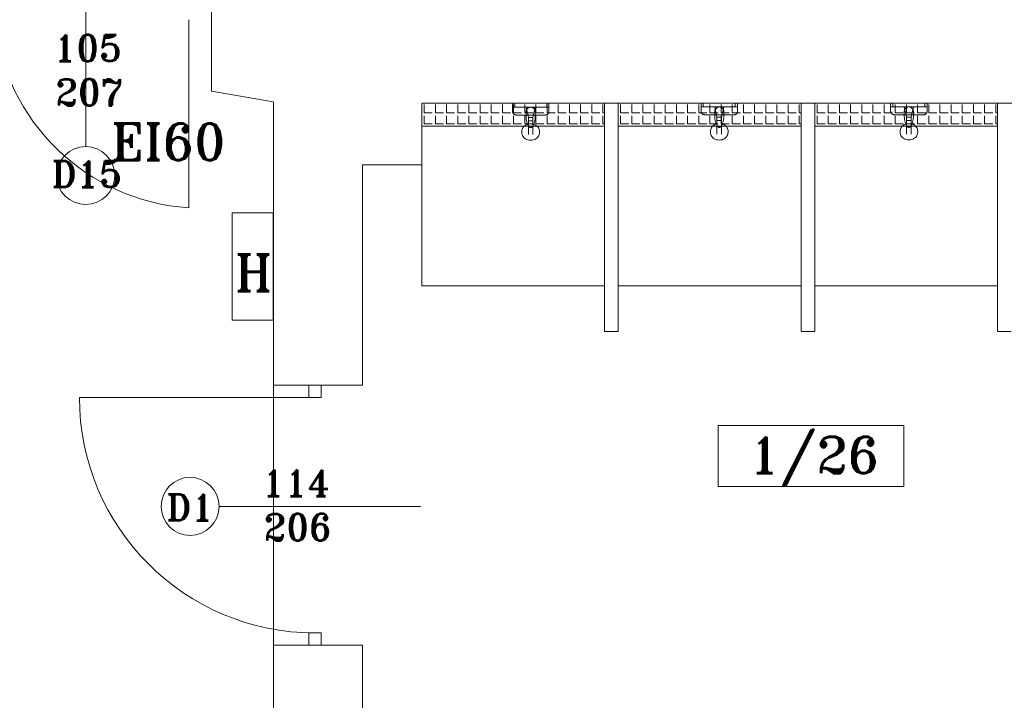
# Model space of a CAD drawing. Header units: millimetres. Extents: x -12354389001 to 271431, y -126469 to 48347.
# Tile 128 of 204: x -122316 to -121885, y -82276 to -81978. Entities that reach past the tile are written whole.
import ezdxf

# ---------------------------------------------------------------- set-up
doc = ezdxf.new("R2010")
doc.units = ezdxf.units.MM
doc.layers.get('0').update_dxf_attribs({"lineweight": 9})
for name, color, linetype, lineweight in [('ei30', 1, 'Continuous', 15), ('IS_Text_Odbiornikow_Therm', 7, 'Continuous', 5), ('koncepcja', 252, 'Continuous', 15), ('koncepcja linie przekrojowe', 252, 'Continuous', 20), ('LINIE PRZEKROJOWE', 7, 'Continuous', 13), ('OPISY', 255, 'Continuous', 9), ('stolarka', 252, 'Continuous', 9), ('WYPOSAZENIE', 7, 'Continuous', 15)]:
    doc.layers.add(name, color=color, linetype=linetype, lineweight=lineweight)
doc.styles.add('ROMANS-POTROJNY-0-8-W', font='ROMANT.SHX', dxfattribs={"width": 0.8})

# ---------------------------------------------------------------- blocks, each defined once
blk = doc.blocks.new('dfds')
at = {"color": 252, "linetype": 'Continuous', "lineweight": 13}
for p, q in [((-26113.81, 22310.39), (-26095.81, 22310.39)), ((-26113.81, 22263.39), (-26113.81, 22310.39)), ((-26095.81, 22310.39), (-26095.81, 22263.39)), ((-26095.81, 22263.39), (-26113.81, 22263.39)), ((-26095.75, 22251.95), (-26095.75, 22135.95)), ((-26095.75, 22120.95), (-26095.75, 22236.36))]:
    blk.add_line(p, q, dxfattribs=at)
at = {"layer": 'koncepcja', "color": 7, "linetype": 'Continuous', "lineweight": 13}
for p, q in [((-26030.75, 22278.36), (-26030.75, 22358.36)), ((-26024.85, 22354.18), (-26024.85, 22357.73)), ((-26019.96, 22354.18), (-26019.96, 22357.73)), ((-26015.07, 22354.18), (-26015.07, 22357.73)), ((-26010.18, 22354.18), (-26010.18, 22357.73)), ((-26005.29, 22354.18), (-26005.29, 22357.73)), ((-26000.4, 22354.18), (-26000.4, 22357.73)), ((-25995.51, 22354.18), (-25995.51, 22357.73)), ((-25961.29, 22354.18), (-25961.29, 22357.73)), ((-25956.4, 22354.18), (-25956.4, 22357.73)), ((-25951.51, 22354.18), (-25951.51, 22357.73)), ((-25950.75, 22358.36), (-25950.75, 22278.36)), ((-25950.75, 22358.36), (-25950.75, 22348.36)), ((-25944.75, 22278.36), (-25944.75, 22358.36)), ((-25944.75, 22348.36), (-25944.75, 22358.36)), ((-25943.74, 22354.18), (-25943.74, 22357.73)), ((-25938.85, 22354.18), (-25938.85, 22357.73)), ((-25933.96, 22354.18), (-25933.96, 22357.73)), ((-25929.07, 22354.18), (-25929.07, 22357.73)), ((-25924.18, 22354.18), (-25924.18, 22357.73)), ((-25919.29, 22354.18), (-25919.29, 22357.73)), ((-25880.18, 22354.18), (-25880.18, 22357.73)), ((-25875.29, 22354.18), (-25875.29, 22357.73)), ((-25870.4, 22354.18), (-25870.4, 22357.73)), ((-25865.51, 22354.18), (-25865.51, 22357.73)), ((-25864.75, 22358.36), (-25864.75, 22278.36)), ((-25864.75, 22358.36), (-25864.75, 22348.36)), ((-25858.75, 22278.36), (-25858.75, 22358.36)), ((-25858.75, 22348.36), (-25858.75, 22358.36)), ((-25857.74, 22354.18), (-25857.74, 22357.73)), ((-25852.85, 22354.18), (-25852.85, 22357.73)), ((-25847.96, 22354.18), (-25847.96, 22357.73)), ((-25843.07, 22354.18), (-25843.07, 22357.73)), ((-25838.18, 22354.18), (-25838.18, 22357.73)), ((-25794.18, 22354.18), (-25794.18, 22357.73)), ((-25789.29, 22354.18), (-25789.29, 22357.73)), ((-25784.4, 22354.18), (-25784.4, 22357.73)), ((-25779.51, 22354.18), (-25779.51, 22357.73)), ((-25778.75, 22358.36), (-25778.75, 22278.36)), ((-25778.75, 22358.36), (-25778.75, 22348.36)), ((-26029.74, 22354.18), (-26026.18, 22354.18)), ((-26024.85, 22354.18), (-26021.29, 22354.18)), ((-26024.85, 22349.29), (-26024.85, 22352.84)), ((-26019.96, 22354.18), (-26016.4, 22354.18)), ((-26019.96, 22349.29), (-26019.96, 22352.84)), ((-26015.07, 22354.18), (-26011.52, 22354.18)), ((-26015.07, 22349.29), (-26015.07, 22352.84)), ((-26010.18, 22354.18), (-26006.63, 22354.18)), ((-26010.18, 22349.29), (-26010.18, 22352.84)), ((-26005.29, 22354.18), (-26001.74, 22354.18)), ((-26005.29, 22349.29), (-26005.29, 22352.84)), ((-26000.4, 22354.18), (-25996.85, 22354.18)), ((-26000.4, 22349.29), (-26000.4, 22352.84)), ((-25995.51, 22349.29), (-25995.51, 22352.84)), ((-25961.29, 22354.18), (-25957.73, 22354.18)), ((-25961.29, 22349.29), (-25961.29, 22352.84)), ((-25956.4, 22354.18), (-25952.84, 22354.18)), ((-25956.4, 22349.29), (-25956.4, 22352.84)), ((-25951.51, 22354.18), (-25950.75, 22354.18)), ((-25951.51, 22349.29), (-25951.51, 22352.84)), ((-25943.74, 22354.18), (-25940.18, 22354.18)), ((-25943.74, 22349.29), (-25943.74, 22352.84)), ((-25938.85, 22354.18), (-25935.29, 22354.18)), ((-25938.85, 22349.29), (-25938.85, 22352.84)), ((-25933.96, 22354.18), (-25930.4, 22354.18)), ((-25933.96, 22349.29), (-25933.96, 22352.84)), ((-25929.07, 22354.18), (-25925.52, 22354.18)), ((-25929.07, 22349.29), (-25929.07, 22352.84)), ((-25924.18, 22354.18), (-25920.63, 22354.18)), ((-25924.18, 22349.29), (-25924.18, 22352.84)), ((-25919.29, 22354.18), (-25915.74, 22354.18)), ((-25919.29, 22349.29), (-25919.29, 22352.84)), ((-25880.18, 22354.18), (-25876.62, 22354.18)), ((-25880.18, 22349.29), (-25880.18, 22352.84)), ((-25875.29, 22354.18), (-25871.73, 22354.18)), ((-25875.29, 22349.29), (-25875.29, 22352.84)), ((-25870.4, 22354.18), (-25866.84, 22354.18)), ((-25870.4, 22349.29), (-25870.4, 22352.84)), ((-25865.51, 22354.18), (-25864.75, 22354.18)), ((-25865.51, 22349.29), (-25865.51, 22352.84)), ((-25857.74, 22354.18), (-25854.18, 22354.18)), ((-25857.74, 22349.29), (-25857.74, 22352.84)), ((-25852.85, 22354.18), (-25849.29, 22354.18)), ((-25852.85, 22349.29), (-25852.85, 22352.84)), ((-25847.96, 22354.18), (-25844.4, 22354.18)), ((-25847.96, 22349.29), (-25847.96, 22352.84)), ((-25843.07, 22354.18), (-25839.52, 22354.18)), ((-25843.07, 22349.29), (-25843.07, 22352.84)), ((-25838.18, 22354.18), (-25834.63, 22354.18)), ((-25838.18, 22349.29), (-25838.18, 22352.84)), ((-25794.18, 22354.18), (-25790.62, 22354.18)), ((-25794.18, 22349.29), (-25794.18, 22352.84)), ((-25789.29, 22354.18), (-25785.73, 22354.18)), ((-25789.29, 22349.29), (-25789.29, 22352.84)), ((-25784.4, 22354.18), (-25780.84, 22354.18)), ((-25784.4, 22349.29), (-25784.4, 22352.84)), ((-25779.51, 22354.18), (-25778.75, 22354.18)), ((-25779.51, 22349.29), (-25779.51, 22352.84)), ((-26029.74, 22349.29), (-26026.18, 22349.29)), ((-26024.85, 22349.29), (-26021.29, 22349.29)), ((-26019.96, 22349.29), (-26016.4, 22349.29)), ((-26015.07, 22349.29), (-26011.52, 22349.29)), ((-26010.18, 22349.29), (-26006.63, 22349.29)), ((-26005.29, 22349.29), (-26001.74, 22349.29)), ((-26000.4, 22349.29), (-25996.85, 22349.29)), ((-25961.29, 22349.29), (-25957.73, 22349.29)), ((-25956.4, 22349.29), (-25952.84, 22349.29)), ((-25951.51, 22349.29), (-25950.75, 22349.29)), ((-25944.75, 22348.36), (-25944.75, 22348.36)), ((-25943.74, 22349.29), (-25940.18, 22349.29)), ((-25938.85, 22349.29), (-25935.29, 22349.29)), ((-25933.96, 22349.29), (-25930.4, 22349.29)), ((-25929.07, 22349.29), (-25925.52, 22349.29)), ((-25924.18, 22349.29), (-25920.63, 22349.29)), ((-25919.29, 22349.29), (-25915.74, 22349.29)), ((-25880.18, 22349.29), (-25876.62, 22349.29)), ((-25875.29, 22349.29), (-25871.73, 22349.29)), ((-25870.4, 22349.29), (-25866.84, 22349.29)), ((-25865.51, 22349.29), (-25864.75, 22349.29)), ((-25858.75, 22348.36), (-25858.75, 22348.36)), ((-25857.74, 22349.29), (-25854.18, 22349.29)), ((-25852.85, 22349.29), (-25849.29, 22349.29)), ((-25847.96, 22349.29), (-25844.4, 22349.29)), ((-25843.07, 22349.29), (-25839.52, 22349.29)), ((-25838.18, 22349.29), (-25834.63, 22349.29)), ((-25794.18, 22349.29), (-25790.62, 22349.29)), ((-25789.29, 22349.29), (-25785.73, 22349.29)), ((-25784.4, 22349.29), (-25780.84, 22349.29)), ((-25779.51, 22349.29), (-25778.75, 22349.29)), ((-25950.75, 22278.36), (-26030.75, 22278.36)), ((-25864.75, 22278.36), (-25944.75, 22278.36)), ((-25778.75, 22278.36), (-25858.75, 22278.36))]:
    blk.add_line(p, q, dxfattribs=at)
at = {"layer": 'koncepcja', "color": 252, "linetype": 'Continuous', "lineweight": 13}
for p, q in [((-26030.75, 22358.36), (-25950.75, 22358.36)), ((-26030.75, 22348.36), (-26030.75, 22358.36)), ((-26029.74, 22354.18), (-26029.74, 22357.73)), ((-25944.75, 22358.36), (-25864.75, 22358.36)), ((-25858.75, 22358.36), (-25778.75, 22358.36)), ((-26029.74, 22349.29), (-26029.74, 22352.84)), ((-26030.75, 22348.36), (-26030.75, 22348.36))]:
    blk.add_line(p, q, dxfattribs=at)
at = {"layer": 'koncepcja linie przekrojowe', "color": 7, "linetype": 'Continuous', "lineweight": 13}
for p, q in [((-25950.75, 22258.36), (-25950.75, 22358.36)), ((-25944.75, 22358.36), (-25944.75, 22258.36)), ((-25864.75, 22258.36), (-25864.75, 22358.36)), ((-25858.75, 22358.36), (-25858.75, 22258.36)), ((-25778.75, 22258.36), (-25778.75, 22358.36)), ((-25944.75, 22258.36), (-25950.75, 22258.36)), ((-25858.75, 22258.36), (-25864.75, 22258.36)), ((-25772.75, 22258.36), (-25778.75, 22258.36))]:
    blk.add_line(p, q, dxfattribs=at)
at = {"layer": 'LINIE PRZEKROJOWE', "color": 252, "linetype": 'Continuous', "lineweight": 13}
for p, q in [((-26122.81, 22404.94), (-26122.81, 22363.71)), ((-26122.81, 22363.71), (-26095.81, 22358.95)), ((-26095.75, 22251.95), (-26095.75, 22358.95)), ((-26095.75, 22234.95), (-26095.75, 22358.95)), ((-26095.75, 22358.95), (-26095.75, 22358.95)), ((-26030.75, 22358.36), (-26030.75, 22331.36)), ((-25941.75, 22358.36), (-26030.75, 22358.36)), ((-26030.75, 22331.36), (-26030.75, 22358.36)), ((-25827.75, 22358.36), (-25941.75, 22358.36)), ((-25531.75, 22358.36), (-25827.75, 22358.36)), ((-26056.75, 22234.95), (-26056.75, 22331.36)), ((-26056.75, 22331.36), (-26030.75, 22331.36)), ((-26030.75, 22331.36), (-26056.75, 22331.36)), ((-26056.75, 22331.36), (-26030.75, 22331.36)), ((-26095.75, 22234.95), (-26056.75, 22234.95)), ((-26095.75, 21998.36), (-26095.75, 22120.95)), ((-26095.75, 22120.95), (-26056.76, 22120.95)), ((-26056.76, 22120.95), (-26056.75, 22014.36))]:
    blk.add_line(p, q, dxfattribs=at)
at = {"layer": 'OPISY', "color": 252, "linetype": 'Continuous', "lineweight": 13}
for p, q in [((-26177.92, 22339.38), (-26177.92, 22427.49)), ((-25900.96, 22190.57), (-25900.96, 22217.19)), ((-25900.96, 22217.19), (-25819.81, 22217.19)), ((-25819.81, 22217.19), (-25819.81, 22190.57)), ((-25819.81, 22190.57), (-25900.96, 22190.57)), ((-26119.52, 22181.79), (-26031.42, 22181.79))]:
    blk.add_line(p, q, dxfattribs=at)
for centre in [(-26177.92, 22326.68), (-26132.22, 22181.79)]:
    blk.add_circle(centre, 12.7, dxfattribs=at)
at = {"layer": 'stolarka', "color": 252, "linetype": 'Continuous', "lineweight": 13}
blk.add_line((-26132.81, 22394.94), (-26132.81, 22312.54), dxfattribs=at)
at = {"layer": 'stolarka', "color": 252, "linetype": 'Continuous', "lineweight": 13, "transparency": 33554684}
for p, q in [((-26080.24, 22234.95), (-26074.81, 22234.95)), ((-26080.24, 22229.52), (-26080.24, 22234.95)), ((-26074.81, 22234.95), (-26074.81, 22229.52)), ((-26077.53, 22229.52), (-26180.67, 22229.52)), ((-26074.81, 22229.52), (-26080.24, 22229.52)), ((-26080.24, 22120.95), (-26080.24, 22126.38)), ((-26080.24, 22126.38), (-26074.81, 22126.38)), ((-26074.81, 22126.38), (-26074.81, 22120.95)), ((-26074.81, 22120.95), (-26080.24, 22120.95))]:
    blk.add_line(p, q, dxfattribs=at)
at = {"layer": 'stolarka', "color": 252, "linetype": 'Continuous', "lineweight": 13}
blk.add_arc((-26126.6, 22403.99), 91.66, 185.6669, 266.1133, dxfattribs=at)
at = {"layer": 'stolarka', "color": 252, "linetype": 'Continuous', "lineweight": 13, "transparency": 33554684}
blk.add_arc((-26077.53, 22229.52), 103.14, 180, 270, dxfattribs=at)
at = {"layer": 'WYPOSAZENIE', "color": 252, "linetype": 'Continuous', "lineweight": 13}
for p, q in [((-25991.11, 22356.67), (-25991.11, 22358.17)), ((-25990.11, 22356.67), (-25991.11, 22356.67)), ((-25990.11, 22358.17), (-25990.11, 22356.67)), ((-25981.11, 22356.67), (-25985.11, 22356.67)), ((-25976.11, 22356.67), (-25976.11, 22358.17)), ((-25975.11, 22356.67), (-25976.11, 22356.67)), ((-25975.11, 22358.17), (-25975.11, 22356.67)), ((-25908.54, 22356.74), (-25908.54, 22358.24)), ((-25907.54, 22356.74), (-25908.54, 22356.74)), ((-25907.54, 22358.24), (-25907.54, 22356.74)), ((-25898.54, 22356.74), (-25902.54, 22356.74)), ((-25893.54, 22356.74), (-25893.54, 22358.24)), ((-25892.54, 22356.74), (-25893.54, 22356.74)), ((-25892.54, 22358.24), (-25892.54, 22356.74)), ((-25825.53, 22356.79), (-25825.53, 22358.29)), ((-25824.53, 22356.79), (-25825.53, 22356.79)), ((-25824.53, 22358.29), (-25824.53, 22356.79)), ((-25815.53, 22356.79), (-25819.53, 22356.79)), ((-25810.53, 22356.79), (-25810.53, 22358.29)), ((-25809.53, 22356.79), (-25810.53, 22356.79)), ((-25809.53, 22358.29), (-25809.53, 22356.79))]:
    blk.add_line(p, q, dxfattribs=at)
at = {"layer": 'WYPOSAZENIE', "color": 7, "linetype": 'Continuous', "lineweight": 13}
for p, q in [((-25990.62, 22354.18), (-25990.62, 22357.73)), ((-25985.73, 22354.18), (-25985.73, 22357.73)), ((-25985.11, 22356.67), (-25984.11, 22352.17)), ((-25982.11, 22352.17), (-25981.11, 22356.67)), ((-25980.84, 22354.18), (-25980.84, 22357.73)), ((-25975.96, 22354.18), (-25975.96, 22357.73)), ((-25971.07, 22354.18), (-25971.07, 22357.73)), ((-25966.18, 22354.18), (-25966.18, 22357.73)), ((-25914.4, 22354.18), (-25914.4, 22357.73)), ((-25909.51, 22354.18), (-25909.51, 22357.73)), ((-25904.62, 22354.18), (-25904.62, 22357.73)), ((-25902.54, 22356.74), (-25901.54, 22352.24)), ((-25899.73, 22354.18), (-25899.73, 22357.73)), ((-25899.54, 22352.24), (-25898.54, 22356.74)), ((-25894.84, 22354.18), (-25894.84, 22357.73)), ((-25889.96, 22354.18), (-25889.96, 22357.73)), ((-25885.07, 22354.18), (-25885.07, 22357.73)), ((-25833.29, 22354.18), (-25833.29, 22357.73)), ((-25828.4, 22354.18), (-25828.4, 22357.73)), ((-25823.51, 22354.18), (-25823.51, 22357.73)), ((-25819.53, 22356.79), (-25818.53, 22352.29)), ((-25818.62, 22354.18), (-25818.62, 22357.73)), ((-25816.53, 22352.29), (-25815.53, 22356.79)), ((-25813.73, 22354.18), (-25813.73, 22357.73)), ((-25808.84, 22354.18), (-25808.84, 22357.73)), ((-25803.96, 22354.18), (-25803.96, 22357.73)), ((-25799.07, 22354.18), (-25799.07, 22357.73)), ((-25995.51, 22354.18), (-25991.96, 22354.18)), ((-25990.62, 22354.18), (-25987.07, 22354.18)), ((-25990.62, 22349.29), (-25990.62, 22352.84)), ((-25985.73, 22354.18), (-25982.18, 22354.18)), ((-25985.73, 22349.29), (-25985.73, 22352.84)), ((-25984.11, 22352.17), (-25982.11, 22352.17)), ((-25980.84, 22354.18), (-25977.29, 22354.18)), ((-25980.84, 22349.29), (-25980.84, 22352.84)), ((-25975.96, 22354.18), (-25972.4, 22354.18)), ((-25975.96, 22349.29), (-25975.96, 22352.84)), ((-25971.07, 22354.18), (-25967.51, 22354.18)), ((-25971.07, 22349.29), (-25971.07, 22352.84)), ((-25966.18, 22354.18), (-25962.62, 22354.18)), ((-25966.18, 22349.29), (-25966.18, 22352.84)), ((-25914.4, 22354.18), (-25910.85, 22354.18)), ((-25914.4, 22349.29), (-25914.4, 22352.84)), ((-25909.51, 22354.18), (-25905.96, 22354.18)), ((-25909.51, 22349.29), (-25909.51, 22352.84)), ((-25904.62, 22354.18), (-25901.07, 22354.18)), ((-25904.62, 22349.29), (-25904.62, 22352.84)), ((-25901.54, 22352.24), (-25899.54, 22352.24)), ((-25899.73, 22354.18), (-25896.18, 22354.18)), ((-25899.73, 22349.29), (-25899.73, 22352.84)), ((-25894.84, 22354.18), (-25891.29, 22354.18)), ((-25894.84, 22349.29), (-25894.84, 22352.84)), ((-25889.96, 22354.18), (-25886.4, 22354.18)), ((-25889.96, 22349.29), (-25889.96, 22352.84)), ((-25885.07, 22354.18), (-25881.51, 22354.18)), ((-25885.07, 22349.29), (-25885.07, 22352.84)), ((-25833.29, 22354.18), (-25829.74, 22354.18)), ((-25833.29, 22349.29), (-25833.29, 22352.84)), ((-25828.4, 22354.18), (-25824.85, 22354.18)), ((-25828.4, 22349.29), (-25828.4, 22352.84)), ((-25823.51, 22354.18), (-25819.96, 22354.18)), ((-25823.51, 22349.29), (-25823.51, 22352.84)), ((-25818.62, 22354.18), (-25815.07, 22354.18)), ((-25818.62, 22349.29), (-25818.62, 22352.84)), ((-25818.53, 22352.29), (-25816.53, 22352.29)), ((-25813.73, 22354.18), (-25810.18, 22354.18)), ((-25813.73, 22349.29), (-25813.73, 22352.84)), ((-25808.84, 22354.18), (-25805.29, 22354.18)), ((-25808.84, 22349.29), (-25808.84, 22352.84)), ((-25803.96, 22354.18), (-25800.4, 22354.18)), ((-25803.96, 22349.29), (-25803.96, 22352.84)), ((-25799.07, 22354.18), (-25795.51, 22354.18)), ((-25799.07, 22349.29), (-25799.07, 22352.84)), ((-26030.75, 22348.36), (-25950.75, 22348.36)), ((-25950.75, 22348.36), (-26030.75, 22348.36)), ((-25995.51, 22349.29), (-25991.96, 22349.29)), ((-25990.62, 22349.29), (-25987.07, 22349.29)), ((-25985.73, 22349.29), (-25982.18, 22349.29)), ((-25982.11, 22350.67), (-25984.11, 22350.67)), ((-25984.11, 22350.67), (-25984.11, 22344.67)), ((-25982.11, 22344.67), (-25982.11, 22350.67)), ((-25980.84, 22349.29), (-25977.29, 22349.29)), ((-25975.96, 22349.29), (-25972.4, 22349.29)), ((-25971.07, 22349.29), (-25967.51, 22349.29)), ((-25966.18, 22349.29), (-25962.62, 22349.29)), ((-25944.75, 22348.36), (-25864.75, 22348.36)), ((-25864.75, 22348.36), (-25944.75, 22348.36)), ((-25914.4, 22349.29), (-25910.85, 22349.29)), ((-25909.51, 22349.29), (-25905.96, 22349.29)), ((-25904.62, 22349.29), (-25901.07, 22349.29)), ((-25899.54, 22350.74), (-25901.54, 22350.74)), ((-25901.54, 22350.74), (-25901.54, 22344.74)), ((-25899.73, 22349.29), (-25896.18, 22349.29)), ((-25899.54, 22344.74), (-25899.54, 22350.74)), ((-25894.84, 22349.29), (-25891.29, 22349.29)), ((-25889.96, 22349.29), (-25886.4, 22349.29)), ((-25885.07, 22349.29), (-25881.51, 22349.29)), ((-25858.75, 22348.36), (-25778.75, 22348.36)), ((-25778.75, 22348.36), (-25858.75, 22348.36)), ((-25833.29, 22349.29), (-25829.74, 22349.29)), ((-25828.4, 22349.29), (-25824.85, 22349.29)), ((-25823.51, 22349.29), (-25819.96, 22349.29)), ((-25818.62, 22349.29), (-25815.07, 22349.29)), ((-25816.53, 22350.79), (-25818.53, 22350.79)), ((-25818.53, 22350.79), (-25818.53, 22344.79)), ((-25816.53, 22344.79), (-25816.53, 22350.79)), ((-25813.73, 22349.29), (-25810.18, 22349.29)), ((-25808.84, 22349.29), (-25805.29, 22349.29)), ((-25803.96, 22349.29), (-25800.4, 22349.29)), ((-25799.07, 22349.29), (-25795.51, 22349.29))]:
    blk.add_line(p, q, dxfattribs=at)
blk.add_lwpolyline([(-25944.75, 22358.36), (-25864.75, 22358.36), (-25864.75, 22348.36), (-25944.75, 22348.36)], close=True, dxfattribs=at)
blk.add_lwpolyline([(-25944.75, 22348.36), (-25944.75, 22348.36), (-25864.75, 22348.36)], dxfattribs=at)
for points, knots in [([(-25991.11, 22355.17), (-25991.11, 22355.26), (-25991.11, 22355.43), (-25991.11, 22355.66), (-25991.11, 22355.87), (-25991.11, 22356.06), (-25991.11, 22356.22), (-25991.11, 22356.36), (-25991.11, 22356.47), (-25991.11, 22356.55), (-25991.11, 22356.62), (-25991.11, 22356.65), (-25991.11, 22356.67), (-25991.11, 22356.67)], [0, 0, 0, 0, 0.260331, 0.495868, 0.706612, 0.892562, 1.053719, 1.190083, 1.301653, 1.38843, 1.450413, 1.487603, 1.5, 1.5, 1.5, 1.5]), ([(-25985.11, 22354.67), (-25985.11, 22354.77), (-25985.09, 22354.95), (-25985.02, 22355.22), (-25984.91, 22355.48), (-25984.77, 22355.72), (-25984.59, 22355.95), (-25984.38, 22356.15), (-25984.16, 22356.33), (-25983.91, 22356.48), (-25983.65, 22356.59), (-25983.38, 22356.66), (-25983.2, 22356.67), (-25983.11, 22356.67)], [0, 0, 0, 0, 0.273037, 0.549292, 0.830058, 1.115075, 1.403036, 1.692041, 1.980001, 2.265018, 2.545785, 2.82204, 3.095076, 3.095076, 3.095076, 3.095076]), ([(-25983.11, 22356.67), (-25983.02, 22356.67), (-25982.84, 22356.66), (-25982.57, 22356.59), (-25982.31, 22356.48), (-25982.06, 22356.33), (-25981.84, 22356.15), (-25981.63, 22355.95), (-25981.45, 22355.72), (-25981.31, 22355.48), (-25981.2, 22355.22), (-25981.13, 22354.95), (-25981.11, 22354.77), (-25981.11, 22354.67)], [0, 0, 0, 0, 0.273037, 0.549292, 0.830058, 1.115075, 1.403036, 1.692041, 1.980001, 2.265018, 2.545785, 2.82204, 3.095076, 3.095076, 3.095076, 3.095076]), ([(-25975.11, 22356.67), (-25975.11, 22356.67), (-25975.11, 22356.65), (-25975.11, 22356.62), (-25975.11, 22356.55), (-25975.11, 22356.47), (-25975.11, 22356.36), (-25975.11, 22356.22), (-25975.11, 22356.06), (-25975.11, 22355.87), (-25975.11, 22355.66), (-25975.11, 22355.43), (-25975.11, 22355.26), (-25975.11, 22355.17)], [0, 0, 0, 0, 0.012397, 0.049587, 0.11157, 0.198347, 0.309917, 0.446281, 0.607438, 0.793388, 1.004132, 1.239669, 1.5, 1.5, 1.5, 1.5]), ([(-25908.54, 22355.24), (-25908.54, 22355.33), (-25908.54, 22355.5), (-25908.54, 22355.73), (-25908.54, 22355.94), (-25908.54, 22356.13), (-25908.54, 22356.29), (-25908.54, 22356.43), (-25908.54, 22356.54), (-25908.54, 22356.62), (-25908.54, 22356.69), (-25908.54, 22356.72), (-25908.54, 22356.74), (-25908.54, 22356.74)], [0, 0, 0, 0, 0.260331, 0.495868, 0.706612, 0.892562, 1.053719, 1.190083, 1.301653, 1.38843, 1.450413, 1.487603, 1.5, 1.5, 1.5, 1.5]), ([(-25902.54, 22354.74), (-25902.54, 22354.83), (-25902.53, 22355.02), (-25902.46, 22355.29), (-25902.35, 22355.55), (-25902.2, 22355.79), (-25902.02, 22356.02), (-25901.82, 22356.22), (-25901.59, 22356.4), (-25901.35, 22356.55), (-25901.09, 22356.66), (-25900.82, 22356.73), (-25900.63, 22356.74), (-25900.54, 22356.74)], [0, 0, 0, 0, 0.273037, 0.549292, 0.830058, 1.115075, 1.403036, 1.692041, 1.980001, 2.265018, 2.545785, 2.82204, 3.095076, 3.095076, 3.095076, 3.095076]), ([(-25900.54, 22356.74), (-25900.45, 22356.74), (-25900.27, 22356.73), (-25900, 22356.66), (-25899.74, 22356.55), (-25899.5, 22356.4), (-25899.27, 22356.22), (-25899.07, 22356.02), (-25898.89, 22355.79), (-25898.74, 22355.55), (-25898.63, 22355.29), (-25898.56, 22355.02), (-25898.54, 22354.83), (-25898.54, 22354.74)], [0, 0, 0, 0, 0.273037, 0.549292, 0.830058, 1.115075, 1.403036, 1.692041, 1.980001, 2.265018, 2.545785, 2.82204, 3.095076, 3.095076, 3.095076, 3.095076]), ([(-25892.54, 22356.74), (-25892.54, 22356.74), (-25892.54, 22356.72), (-25892.54, 22356.69), (-25892.54, 22356.62), (-25892.54, 22356.54), (-25892.54, 22356.43), (-25892.54, 22356.29), (-25892.54, 22356.13), (-25892.54, 22355.94), (-25892.54, 22355.73), (-25892.54, 22355.5), (-25892.54, 22355.33), (-25892.54, 22355.24)], [0, 0, 0, 0, 0.012397, 0.049587, 0.11157, 0.198347, 0.309917, 0.446281, 0.607438, 0.793388, 1.004132, 1.239669, 1.5, 1.5, 1.5, 1.5]), ([(-25825.53, 22355.29), (-25825.53, 22355.38), (-25825.53, 22355.54), (-25825.53, 22355.78), (-25825.53, 22355.99), (-25825.53, 22356.17), (-25825.53, 22356.33), (-25825.53, 22356.47), (-25825.53, 22356.58), (-25825.53, 22356.67), (-25825.53, 22356.73), (-25825.53, 22356.77), (-25825.53, 22356.78), (-25825.53, 22356.79)], [0, 0, 0, 0, 0.260331, 0.495868, 0.706612, 0.892562, 1.053719, 1.190083, 1.301653, 1.38843, 1.450413, 1.487603, 1.5, 1.5, 1.5, 1.5]), ([(-25819.53, 22354.79), (-25819.53, 22354.88), (-25819.51, 22355.06), (-25819.44, 22355.33), (-25819.33, 22355.59), (-25819.19, 22355.84), (-25819.01, 22356.06), (-25818.81, 22356.27), (-25818.58, 22356.44), (-25818.33, 22356.59), (-25818.07, 22356.7), (-25817.81, 22356.77), (-25817.62, 22356.79), (-25817.53, 22356.79)], [0, 0, 0, 0, 0.273037, 0.549292, 0.830058, 1.115075, 1.403036, 1.692041, 1.980001, 2.265018, 2.545785, 2.82204, 3.095076, 3.095076, 3.095076, 3.095076]), ([(-25817.53, 22356.79), (-25817.44, 22356.79), (-25817.26, 22356.77), (-25816.99, 22356.7), (-25816.73, 22356.59), (-25816.48, 22356.44), (-25816.26, 22356.27), (-25816.05, 22356.06), (-25815.88, 22355.84), (-25815.73, 22355.59), (-25815.62, 22355.33), (-25815.55, 22355.06), (-25815.53, 22354.88), (-25815.53, 22354.79)], [0, 0, 0, 0, 0.273037, 0.549292, 0.830058, 1.115075, 1.403036, 1.692041, 1.980001, 2.265018, 2.545785, 2.82204, 3.095076, 3.095076, 3.095076, 3.095076]), ([(-25809.53, 22356.79), (-25809.53, 22356.78), (-25809.53, 22356.77), (-25809.53, 22356.73), (-25809.53, 22356.67), (-25809.53, 22356.58), (-25809.53, 22356.47), (-25809.53, 22356.33), (-25809.53, 22356.17), (-25809.53, 22355.99), (-25809.53, 22355.78), (-25809.53, 22355.54), (-25809.53, 22355.38), (-25809.53, 22355.29)], [0, 0, 0, 0, 0.012397, 0.049587, 0.11157, 0.198347, 0.309917, 0.446281, 0.607438, 0.793388, 1.004132, 1.239669, 1.5, 1.5, 1.5, 1.5]), ([(-25989.11, 22353.17), (-25989.2, 22353.17), (-25989.38, 22353.18), (-25989.65, 22353.22), (-25989.91, 22353.29), (-25990.16, 22353.39), (-25990.39, 22353.53), (-25990.59, 22353.7), (-25990.77, 22353.91), (-25990.92, 22354.16), (-25991.03, 22354.46), (-25991.1, 22354.8), (-25991.11, 22355.05), (-25991.11, 22355.17)], [0, 0, 0, 0, 0.272276, 0.542692, 0.810227, 1.07504, 1.338798, 1.604973, 1.87895, 2.16785, 2.480019, 2.824368, 3.209791, 3.209791, 3.209791, 3.209791]), ([(-25977.11, 22353.17), (-25977.41, 22353.17), (-25978.04, 22353.17), (-25979.04, 22353.17), (-25980.14, 22353.17), (-25981.3, 22353.17), (-25982.5, 22353.17), (-25983.72, 22353.17), (-25984.92, 22353.17), (-25986.09, 22353.17), (-25987.18, 22353.17), (-25988.18, 22353.17), (-25988.81, 22353.17), (-25989.11, 22353.17)], [0, 0, 0, 0, 0.888054, 1.897821, 3.002254, 4.174305, 5.386927, 6.613073, 7.825695, 8.997746, 10.102179, 11.111946, 12, 12, 12, 12]), ([(-25985.11, 22352.67), (-25985.11, 22352.72), (-25985.11, 22352.83), (-25985.11, 22353), (-25985.11, 22353.18), (-25985.11, 22353.37), (-25985.11, 22353.57), (-25985.11, 22353.78), (-25985.11, 22353.98), (-25985.11, 22354.17), (-25985.11, 22354.35), (-25985.11, 22354.52), (-25985.11, 22354.63), (-25985.11, 22354.67)], [0, 0, 0, 0, 0.148009, 0.316304, 0.500376, 0.695718, 0.897821, 1.102179, 1.304282, 1.499624, 1.683696, 1.851991, 2, 2, 2, 2]), ([(-25983.11, 22347.67), (-25983.2, 22347.67), (-25983.4, 22347.72), (-25983.67, 22347.91), (-25983.93, 22348.19), (-25984.17, 22348.56), (-25984.39, 22349), (-25984.6, 22349.51), (-25984.77, 22350.08), (-25984.92, 22350.69), (-25985.03, 22351.33), (-25985.09, 22352), (-25985.11, 22352.45), (-25985.11, 22352.67)], [0, 0, 0, 0, 0.278538, 0.596972, 0.9738, 1.412854, 1.910826, 2.461075, 3.055384, 3.684814, 4.34019, 5.012423, 5.692788, 5.692788, 5.692788, 5.692788]), ([(-25984.11, 22352.17), (-25984.11, 22352.05), (-25984.11, 22351.8), (-25984.11, 22351.46), (-25984.11, 22351.15), (-25984.11, 22350.87), (-25984.11, 22350.61), (-25984.11, 22350.37), (-25984.11, 22350.14), (-25984.11, 22349.91), (-25984.11, 22349.68), (-25984.11, 22349.43), (-25984.11, 22349.26), (-25984.11, 22349.17)], [0, 0, 0, 0, 0.385424, 0.728024, 1.03456, 1.311796, 1.566491, 1.805409, 2.035312, 2.26296, 2.495116, 2.738542, 3, 3, 3, 3]), ([(-25981.11, 22352.67), (-25981.11, 22352.45), (-25981.13, 22352), (-25981.2, 22351.33), (-25981.3, 22350.69), (-25981.45, 22350.08), (-25981.62, 22349.51), (-25981.83, 22349), (-25982.05, 22348.56), (-25982.29, 22348.19), (-25982.55, 22347.91), (-25982.82, 22347.72), (-25983.02, 22347.67), (-25983.11, 22347.67)], [0, 0, 0, 0, 0.680365, 1.352598, 2.007974, 2.637404, 3.231713, 3.781963, 4.279934, 4.718988, 5.095816, 5.41425, 5.692788, 5.692788, 5.692788, 5.692788]), ([(-25981.11, 22354.67), (-25981.11, 22354.63), (-25981.11, 22354.54), (-25981.11, 22354.4), (-25981.11, 22354.25), (-25981.11, 22354.1), (-25981.11, 22353.94), (-25981.11, 22353.77), (-25981.11, 22353.59), (-25981.11, 22353.39), (-25981.11, 22353.17), (-25981.11, 22352.93), (-25981.11, 22352.76), (-25981.11, 22352.67)], [0, 0, 0, 0, 0.136739, 0.275733, 0.419234, 0.569497, 0.728775, 0.899324, 1.083396, 1.283246, 1.501127, 1.739294, 2, 2, 2, 2]), ([(-25975.11, 22355.17), (-25975.11, 22355.05), (-25975.12, 22354.8), (-25975.15, 22354.46), (-25975.22, 22354.17), (-25975.32, 22353.91), (-25975.46, 22353.7), (-25975.63, 22353.52), (-25975.85, 22353.39), (-25976.1, 22353.29), (-25976.4, 22353.22), (-25976.74, 22353.18), (-25976.98, 22353.17), (-25977.11, 22353.17)], [0, 0, 0, 0, 0.384885, 0.724568, 1.024891, 1.293879, 1.542296, 1.783488, 2.031905, 2.300893, 2.601217, 2.940899, 3.325784, 3.325784, 3.325784, 3.325784]), ([(-25906.54, 22353.24), (-25906.63, 22353.24), (-25906.82, 22353.25), (-25907.08, 22353.29), (-25907.34, 22353.36), (-25907.59, 22353.46), (-25907.82, 22353.59), (-25908.02, 22353.77), (-25908.2, 22353.98), (-25908.35, 22354.23), (-25908.46, 22354.53), (-25908.53, 22354.87), (-25908.54, 22355.12), (-25908.54, 22355.24)], [0, 0, 0, 0, 0.272276, 0.542692, 0.810227, 1.07504, 1.338798, 1.604973, 1.87895, 2.16785, 2.480019, 2.824368, 3.209791, 3.209791, 3.209791, 3.209791]), ([(-25894.54, 22353.24), (-25894.84, 22353.24), (-25895.47, 22353.24), (-25896.47, 22353.24), (-25897.57, 22353.24), (-25898.73, 22353.24), (-25899.93, 22353.24), (-25901.15, 22353.24), (-25902.36, 22353.24), (-25903.52, 22353.24), (-25904.61, 22353.24), (-25905.61, 22353.24), (-25906.25, 22353.24), (-25906.54, 22353.24)], [0, 0, 0, 0, 0.888054, 1.897821, 3.002254, 4.174305, 5.386927, 6.613073, 7.825695, 8.997746, 10.102179, 11.111946, 12, 12, 12, 12]), ([(-25902.54, 22352.74), (-25902.54, 22352.79), (-25902.54, 22352.9), (-25902.54, 22353.07), (-25902.54, 22353.25), (-25902.54, 22353.44), (-25902.54, 22353.64), (-25902.54, 22353.84), (-25902.54, 22354.05), (-25902.54, 22354.24), (-25902.54, 22354.42), (-25902.54, 22354.59), (-25902.54, 22354.69), (-25902.54, 22354.74)], [0, 0, 0, 0, 0.148009, 0.316304, 0.500376, 0.695718, 0.897821, 1.102179, 1.304282, 1.499624, 1.683696, 1.851991, 2, 2, 2, 2]), ([(-25900.54, 22347.74), (-25900.64, 22347.74), (-25900.84, 22347.79), (-25901.11, 22347.98), (-25901.36, 22348.26), (-25901.6, 22348.63), (-25901.83, 22349.07), (-25902.03, 22349.58), (-25902.2, 22350.15), (-25902.35, 22350.76), (-25902.46, 22351.4), (-25902.53, 22352.07), (-25902.54, 22352.52), (-25902.54, 22352.74)], [0, 0, 0, 0, 0.278538, 0.596972, 0.9738, 1.412854, 1.910826, 2.461075, 3.055384, 3.684814, 4.34019, 5.012423, 5.692788, 5.692788, 5.692788, 5.692788]), ([(-25901.54, 22352.24), (-25901.54, 22352.12), (-25901.54, 22351.87), (-25901.54, 22351.53), (-25901.54, 22351.22), (-25901.54, 22350.94), (-25901.54, 22350.68), (-25901.54, 22350.44), (-25901.54, 22350.21), (-25901.54, 22349.98), (-25901.54, 22349.74), (-25901.54, 22349.5), (-25901.54, 22349.33), (-25901.54, 22349.24)], [0, 0, 0, 0, 0.385424, 0.728024, 1.03456, 1.311796, 1.566491, 1.805409, 2.035312, 2.26296, 2.495116, 2.738542, 3, 3, 3, 3]), ([(-25898.54, 22352.74), (-25898.54, 22352.52), (-25898.56, 22352.07), (-25898.63, 22351.4), (-25898.74, 22350.76), (-25898.88, 22350.15), (-25899.06, 22349.58), (-25899.26, 22349.07), (-25899.48, 22348.63), (-25899.72, 22348.26), (-25899.98, 22347.98), (-25900.25, 22347.79), (-25900.45, 22347.74), (-25900.54, 22347.74)], [0, 0, 0, 0, 0.680365, 1.352598, 2.007974, 2.637404, 3.231713, 3.781963, 4.279934, 4.718988, 5.095816, 5.41425, 5.692788, 5.692788, 5.692788, 5.692788]), ([(-25898.54, 22354.74), (-25898.54, 22354.7), (-25898.54, 22354.61), (-25898.54, 22354.47), (-25898.54, 22354.32), (-25898.54, 22354.17), (-25898.54, 22354.01), (-25898.54, 22353.84), (-25898.54, 22353.65), (-25898.54, 22353.45), (-25898.54, 22353.24), (-25898.54, 22353), (-25898.54, 22352.83), (-25898.54, 22352.74)], [0, 0, 0, 0, 0.136739, 0.275733, 0.419234, 0.569497, 0.728775, 0.899324, 1.083396, 1.283246, 1.501127, 1.739294, 2, 2, 2, 2]), ([(-25892.54, 22355.24), (-25892.54, 22355.12), (-25892.55, 22354.87), (-25892.59, 22354.53), (-25892.66, 22354.24), (-25892.76, 22353.98), (-25892.89, 22353.77), (-25893.07, 22353.59), (-25893.28, 22353.46), (-25893.54, 22353.36), (-25893.83, 22353.29), (-25894.17, 22353.25), (-25894.42, 22353.24), (-25894.54, 22353.24)], [0, 0, 0, 0, 0.384885, 0.724568, 1.024891, 1.293879, 1.542296, 1.783488, 2.031905, 2.300893, 2.601217, 2.940899, 3.325784, 3.325784, 3.325784, 3.325784]), ([(-25823.53, 22353.29), (-25823.62, 22353.29), (-25823.8, 22353.3), (-25824.07, 22353.34), (-25824.33, 22353.4), (-25824.58, 22353.51), (-25824.81, 22353.64), (-25825.01, 22353.81), (-25825.19, 22354.02), (-25825.34, 22354.28), (-25825.45, 22354.57), (-25825.52, 22354.92), (-25825.53, 22355.16), (-25825.53, 22355.29)], [0, 0, 0, 0, 0.272276, 0.542692, 0.810227, 1.07504, 1.338798, 1.604973, 1.87895, 2.16785, 2.480019, 2.824368, 3.209791, 3.209791, 3.209791, 3.209791]), ([(-25811.53, 22353.29), (-25811.83, 22353.29), (-25812.46, 22353.29), (-25813.46, 22353.29), (-25814.56, 22353.29), (-25815.72, 22353.29), (-25816.92, 22353.29), (-25818.14, 22353.29), (-25819.34, 22353.29), (-25820.51, 22353.29), (-25821.6, 22353.29), (-25822.6, 22353.29), (-25823.24, 22353.29), (-25823.53, 22353.29)], [0, 0, 0, 0, 0.888054, 1.897821, 3.002254, 4.174305, 5.386927, 6.613073, 7.825695, 8.997746, 10.102179, 11.111946, 12, 12, 12, 12]), ([(-25819.53, 22352.79), (-25819.53, 22352.84), (-25819.53, 22352.94), (-25819.53, 22353.11), (-25819.53, 22353.29), (-25819.53, 22353.49), (-25819.53, 22353.69), (-25819.53, 22353.89), (-25819.53, 22354.09), (-25819.53, 22354.28), (-25819.53, 22354.47), (-25819.53, 22354.63), (-25819.53, 22354.74), (-25819.53, 22354.79)], [0, 0, 0, 0, 0.148009, 0.316304, 0.500376, 0.695718, 0.897821, 1.102179, 1.304282, 1.499624, 1.683696, 1.851991, 2, 2, 2, 2]), ([(-25817.53, 22347.79), (-25817.62, 22347.79), (-25817.82, 22347.84), (-25818.09, 22348.02), (-25818.35, 22348.31), (-25818.59, 22348.67), (-25818.82, 22349.12), (-25819.02, 22349.63), (-25819.19, 22350.19), (-25819.34, 22350.8), (-25819.45, 22351.44), (-25819.52, 22352.11), (-25819.53, 22352.56), (-25819.53, 22352.79)], [0, 0, 0, 0, 0.278538, 0.596972, 0.9738, 1.412854, 1.910826, 2.461075, 3.055384, 3.684814, 4.34019, 5.012423, 5.692788, 5.692788, 5.692788, 5.692788]), ([(-25818.53, 22352.29), (-25818.53, 22352.16), (-25818.53, 22351.92), (-25818.53, 22351.57), (-25818.53, 22351.26), (-25818.53, 22350.98), (-25818.53, 22350.73), (-25818.53, 22350.49), (-25818.53, 22350.25), (-25818.53, 22350.02), (-25818.53, 22349.79), (-25818.53, 22349.54), (-25818.53, 22349.38), (-25818.53, 22349.29)], [0, 0, 0, 0, 0.385424, 0.728024, 1.03456, 1.311796, 1.566491, 1.805409, 2.035312, 2.26296, 2.495116, 2.738542, 3, 3, 3, 3]), ([(-25815.53, 22352.79), (-25815.53, 22352.56), (-25815.55, 22352.11), (-25815.62, 22351.44), (-25815.73, 22350.8), (-25815.87, 22350.19), (-25816.05, 22349.63), (-25816.25, 22349.12), (-25816.47, 22348.67), (-25816.71, 22348.31), (-25816.97, 22348.02), (-25817.24, 22347.84), (-25817.44, 22347.79), (-25817.53, 22347.79)], [0, 0, 0, 0, 0.680365, 1.352598, 2.007974, 2.637404, 3.231713, 3.781963, 4.279934, 4.718988, 5.095816, 5.41425, 5.692788, 5.692788, 5.692788, 5.692788]), ([(-25815.53, 22354.79), (-25815.53, 22354.74), (-25815.53, 22354.65), (-25815.53, 22354.51), (-25815.53, 22354.37), (-25815.53, 22354.22), (-25815.53, 22354.06), (-25815.53, 22353.88), (-25815.53, 22353.7), (-25815.53, 22353.5), (-25815.53, 22353.28), (-25815.53, 22353.04), (-25815.53, 22352.88), (-25815.53, 22352.79)], [0, 0, 0, 0, 0.136739, 0.275733, 0.419234, 0.569497, 0.728775, 0.899324, 1.083396, 1.283246, 1.501127, 1.739294, 2, 2, 2, 2]), ([(-25809.53, 22355.29), (-25809.53, 22355.16), (-25809.54, 22354.92), (-25809.58, 22354.58), (-25809.64, 22354.28), (-25809.74, 22354.03), (-25809.88, 22353.81), (-25810.06, 22353.64), (-25810.27, 22353.5), (-25810.53, 22353.4), (-25810.82, 22353.33), (-25811.16, 22353.3), (-25811.4, 22353.29), (-25811.53, 22353.29)], [0, 0, 0, 0, 0.384885, 0.724568, 1.024891, 1.293879, 1.542296, 1.783488, 2.031905, 2.300893, 2.601217, 2.940899, 3.325784, 3.325784, 3.325784, 3.325784]), ([(-25984.11, 22349.17), (-25984.45, 22349.13), (-25985.1, 22348.96), (-25985.91, 22348.42), (-25986.51, 22347.7), (-25986.88, 22346.86), (-25987.03, 22345.95), (-25986.96, 22345.02), (-25986.67, 22344.13), (-25986.13, 22343.33), (-25985.35, 22342.68), (-25984.31, 22342.26), (-25983.53, 22342.17), (-25983.11, 22342.17)], [0, 0, 0, 0, 1.028629, 1.971146, 2.882031, 3.790503, 4.705631, 5.62628, 6.55168, 7.491674, 8.475669, 9.556639, 10.80631, 10.80631, 10.80631, 10.80631]), ([(-25983.11, 22342.17), (-25982.69, 22342.17), (-25981.91, 22342.26), (-25980.87, 22342.68), (-25980.09, 22343.33), (-25979.56, 22344.13), (-25979.26, 22345.02), (-25979.19, 22345.95), (-25979.34, 22346.86), (-25979.72, 22347.7), (-25980.31, 22348.42), (-25981.12, 22348.96), (-25981.77, 22349.13), (-25982.11, 22349.17)], [0, 0, 0, 0, 1.249671, 2.330641, 3.314636, 4.25463, 5.18003, 6.100679, 7.015807, 7.924279, 8.835164, 9.777681, 10.80631, 10.80631, 10.80631, 10.80631]), ([(-25901.54, 22349.24), (-25901.88, 22349.2), (-25902.53, 22349.03), (-25903.35, 22348.49), (-25903.94, 22347.77), (-25904.31, 22346.93), (-25904.46, 22346.02), (-25904.39, 22345.09), (-25904.1, 22344.2), (-25903.56, 22343.4), (-25902.78, 22342.75), (-25901.74, 22342.33), (-25900.96, 22342.24), (-25900.54, 22342.24)], [0, 0, 0, 0, 1.028629, 1.971146, 2.882031, 3.790503, 4.705631, 5.62628, 6.55168, 7.491674, 8.475669, 9.556639, 10.80631, 10.80631, 10.80631, 10.80631]), ([(-25900.54, 22342.24), (-25900.13, 22342.24), (-25899.34, 22342.33), (-25898.31, 22342.75), (-25897.52, 22343.4), (-25896.99, 22344.2), (-25896.69, 22345.09), (-25896.63, 22346.02), (-25896.78, 22346.93), (-25897.15, 22347.77), (-25897.74, 22348.49), (-25898.56, 22349.03), (-25899.2, 22349.2), (-25899.54, 22349.24)], [0, 0, 0, 0, 1.249671, 2.330641, 3.314636, 4.25463, 5.18003, 6.100679, 7.015807, 7.924279, 8.835164, 9.777681, 10.80631, 10.80631, 10.80631, 10.80631]), ([(-25818.53, 22349.29), (-25818.87, 22349.25), (-25819.52, 22349.07), (-25820.33, 22348.54), (-25820.93, 22347.82), (-25821.3, 22346.97), (-25821.45, 22346.06), (-25821.38, 22345.13), (-25821.09, 22344.24), (-25820.55, 22343.44), (-25819.77, 22342.8), (-25818.73, 22342.37), (-25817.95, 22342.29), (-25817.53, 22342.29)], [0, 0, 0, 0, 1.028629, 1.971146, 2.882031, 3.790503, 4.705631, 5.62628, 6.55168, 7.491674, 8.475669, 9.556639, 10.80631, 10.80631, 10.80631, 10.80631]), ([(-25817.53, 22342.29), (-25817.11, 22342.29), (-25816.33, 22342.37), (-25815.3, 22342.8), (-25814.51, 22343.44), (-25813.98, 22344.24), (-25813.68, 22345.13), (-25813.61, 22346.06), (-25813.77, 22346.97), (-25814.14, 22347.82), (-25814.73, 22348.54), (-25815.54, 22349.07), (-25816.19, 22349.25), (-25816.53, 22349.29)], [0, 0, 0, 0, 1.249671, 2.330641, 3.314636, 4.25463, 5.18003, 6.100679, 7.015807, 7.924279, 8.835164, 9.777681, 10.80631, 10.80631, 10.80631, 10.80631])]:
    blk.add_open_spline(points, degree=3, knots=knots, dxfattribs=at)
at = {"layer": 'WYPOSAZENIE', "color": 252, "linetype": 'Continuous', "lineweight": 13}
for points in [[(-25991.11, 22356.67), (-25990.75, 22356.67), (-25989.95, 22356.67), (-25988.66, 22356.67), (-25987.2, 22356.67), (-25985.61, 22356.67), (-25983.95, 22356.67), (-25982.27, 22356.67), (-25980.61, 22356.67), (-25979.02, 22356.67), (-25977.56, 22356.67), (-25976.27, 22356.67), (-25975.47, 22356.67), (-25975.11, 22356.67)], [(-25908.54, 22356.74), (-25908.18, 22356.74), (-25907.39, 22356.74), (-25906.1, 22356.74), (-25904.63, 22356.74), (-25903.05, 22356.74), (-25901.39, 22356.74), (-25899.7, 22356.74), (-25898.04, 22356.74), (-25896.45, 22356.74), (-25894.99, 22356.74), (-25893.7, 22356.74), (-25892.9, 22356.74), (-25892.54, 22356.74)], [(-25825.53, 22356.79), (-25825.17, 22356.79), (-25824.37, 22356.79), (-25823.09, 22356.79), (-25821.62, 22356.79), (-25820.04, 22356.79), (-25818.37, 22356.79), (-25816.69, 22356.79), (-25815.03, 22356.79), (-25813.44, 22356.79), (-25811.98, 22356.79), (-25810.69, 22356.79), (-25809.89, 22356.79), (-25809.53, 22356.79)]]:
    blk.add_open_spline(points, degree=3, knots=[0, 0, 0, 0, 1.082645, 2.38843, 3.867769, 5.471074, 7.14876, 8.85124, 10.528926, 12.132231, 13.61157, 14.917355, 16, 16, 16, 16], dxfattribs=at)
at = {"layer": 'WYPOSAZENIE', "color": 7, "linetype": 'Continuous', "lineweight": 13}
for points in [[(-25982.11, 22349.17), (-25982.11, 22349.27), (-25982.11, 22349.45), (-25982.11, 22349.72), (-25982.11, 22349.99), (-25982.11, 22350.27), (-25982.11, 22350.54), (-25982.11, 22350.81), (-25982.11, 22351.08), (-25982.11, 22351.36), (-25982.11, 22351.63), (-25982.11, 22351.9), (-25982.11, 22352.08), (-25982.11, 22352.17)], [(-25899.54, 22349.24), (-25899.54, 22349.33), (-25899.54, 22349.52), (-25899.54, 22349.79), (-25899.54, 22350.06), (-25899.54, 22350.33), (-25899.54, 22350.61), (-25899.54, 22350.88), (-25899.54, 22351.15), (-25899.54, 22351.43), (-25899.54, 22351.7), (-25899.54, 22351.97), (-25899.54, 22352.15), (-25899.54, 22352.24)], [(-25816.53, 22349.29), (-25816.53, 22349.38), (-25816.53, 22349.56), (-25816.53, 22349.83), (-25816.53, 22350.11), (-25816.53, 22350.38), (-25816.53, 22350.65), (-25816.53, 22350.92), (-25816.53, 22351.2), (-25816.53, 22351.47), (-25816.53, 22351.74), (-25816.53, 22352.02), (-25816.53, 22352.2), (-25816.53, 22352.29)]]:
    blk.add_open_spline(points, degree=3, dxfattribs=at)
at = {"layer": 'ei30', "color": 252, "linetype": 'Continuous', "lineweight": 13, "style": 'ROMANS-POTROJNY-0-8-W'}
for s, p in [('EI60', (-26166.83, 22333.44)), ('H', (-26112.66, 22276.07))]:
    blk.add_text(s, height=16, dxfattribs=at).set_placement(p)
at = {"layer": 'OPISY', "color": 252, "linetype": 'Continuous', "lineweight": 13, "style": 'ROMANS-POTROJNY-0-8-W'}
for s, height, p in [('D15', 11.574, (-26192.85, 22321.54)), ('1/26', 16, (-25887.48, 22196.29)), ('D1', 11.574, (-26142.61, 22175.64))]:
    blk.add_text(s, height=height, dxfattribs=at).set_placement(p)
at = {"layer": 'stolarka', "color": 252, "linetype": 'Continuous', "lineweight": 13, "style": 'ROMANS-POTROJNY-0-8-W'}
for s, p in [('105', (-26191.94, 22376.72)), ('207', (-26191.25, 22357.38)), ('114', (-26100.66, 22186.25)), ('206', (-26100.03, 22166.91))]:
    blk.add_text(s, height=11.574, dxfattribs=at).set_placement(p)

msp = doc.modelspace()

# ---------------------------------------------------------------- block references
at = {"layer": 'IS_Text_Odbiornikow_Therm', "color": 7, "ltscale": 0.5}
msp.add_blockref('dfds', (-96109.164, -104372.956), dxfattribs=at)

doc.saveas('drawing.dxf')
